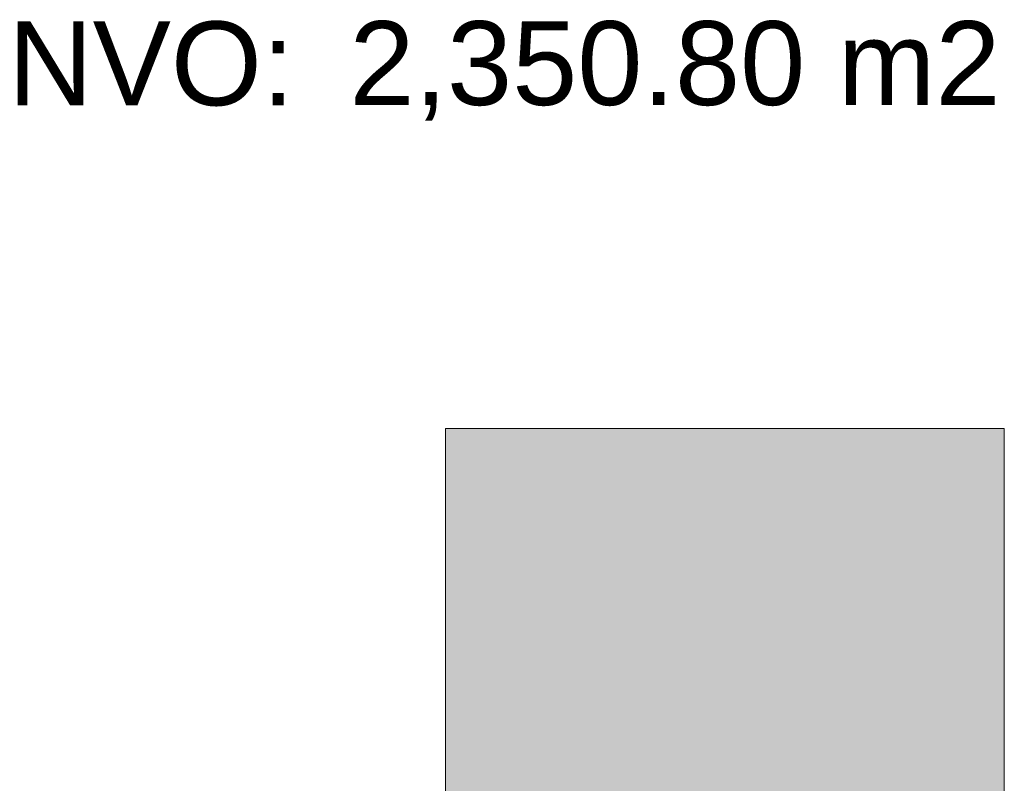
# Model space of a CAD drawing. Header units: millimetres. Extents: x 0 to 1134213, y -536989 to 313336.
# Tile 42 of 86: x 105342 to 108865, y 8120 to 10852. Entities that reach past the tile are written whole.
import ezdxf

# ---------------------------------------------------------------- set-up
doc = ezdxf.new("R2010")
doc.units = ezdxf.units.MM
doc.layers.add('DVDVB-AL-Logo-Leeuw', color=7, linetype='Continuous', lineweight=0, true_color=0x005a8b)
doc.layers.add('X-L0_C_afwerking', color=7, linetype='Continuous', lineweight=5)
doc.styles.add('DVD_ALG 1.8mm_RE', font='arial.ttf', dxfattribs={"height": 1.8})
doc.styles.add('DVD_ALG 2.5mm_RE', font='arial.ttf', dxfattribs={"height": 2.5})
doc.styles.add('DVD_ALG 3.5mm_BO', font='arialbd.ttf', dxfattribs={"height": 3.5})
doc.styles.add('DVD_ALG 5.0mm_BO', font='arialbd.ttf', dxfattribs={"height": 5})

# ---------------------------------------------------------------- blocks, each defined once
blk = doc.blocks.new('DVDVB_02_--_ A2-Basispl-liggend')
at = {"layer": 'DVDVB-AL-Logo-Leeuw', "true_color": 0x005a8b}
h = blk.add_hatch(color=146, dxfattribs=at)
h.dxf.hatch_style = 1
h.paths.add_polyline_path([(-48.674, 15.941), (-38.677, 15.941), (-38.677, 35.944), (-48.674, 35.944)])
at = {"layer": 'DVDVB-AL-Logo-Leeuw'}
blk.add_lwpolyline([(-48.674, 15.941), (-38.677, 15.941), (-38.677, 35.944), (-48.674, 35.944)], close=True, dxfattribs=at)
blk.add_lwpolyline([(-48.674, 15.941), (-38.677, 15.941), (-38.677, 35.944), (-48.674, 35.944)], close=True, dxfattribs=at)
at = {"color": 7, "linetype": 'Continuous', "lineweight": 0, "style": 'DVD_ALG 1.8mm_RE'}
blk.add_text('NVO:', height=1.5, dxfattribs=at).set_placement((-56.498, 41.727))
at = {"color": 7, "lineweight": 13}
for tag, p, height, style in [('TITEL', (-85, 90.18), 5, 'DVD_ALG 5.0mm_BO'), ('SUBTITEL', (-85, 76.18), 3.2, 'DVD_ALG 3.5mm_BO'), ('BOUWLAAGCODE', (-85, 66.161), 2.5, 'DVD_ALG 2.5mm_RE'), ('BOUWLAAGNAAM', (-70.606, 66.086), 2.5, 'DVD_ALG 2.5mm_RE'), ('GEBOUWCODE', (-85, 62.161), 2.5, 'DVD_ALG 2.5mm_RE'), ('GEBOUWNAAM', (-70.606, 62.086), 2.5, 'DVD_ALG 2.5mm_RE'), ('OBJECTCODE', (-85, 58.161), 2.5, 'DVD_ALG 2.5mm_RE'), ('OBJECTNAAM', (-70.606, 58.086), 2.5, 'DVD_ALG 2.5mm_RE'), ('SCHAAL', (-70.606, 48.191), 2, 'DVD_ALG 1.8mm_RE'), ('DATUM', (-70.608, 45.312), 2, 'DVD_ALG 1.8mm_RE'), ('BVO', (-78.553, 41.727), 1.5, 'DVD_ALG 1.8mm_RE'), ('NVO', (-50.394, 41.732), 1.5, 'DVD_ALG 1.8mm_RE')]:
    blk.add_attdef(tag, p, '', height=height, dxfattribs=dict(at, style=style))

msp = doc.modelspace()

# ---------------------------------------------------------------- block references
at = {"layer": 'X-L0_C_afwerking'}
ref = msp.add_blockref('DVDVB_02_--_ A2-Basispl-liggend', (116600, 2200), dxfattribs=dict(at, xscale=200, yscale=200, zscale=200))
ref.add_attrib('NVO', '2,350.80 m2', (106521.2, 10546.5), dxfattribs={"layer": '0', "color": 7, "lineweight": 13, "height": 300, "style": 'DVD_ALG 1.8mm_RE'})

doc.saveas('drawing.dxf')
